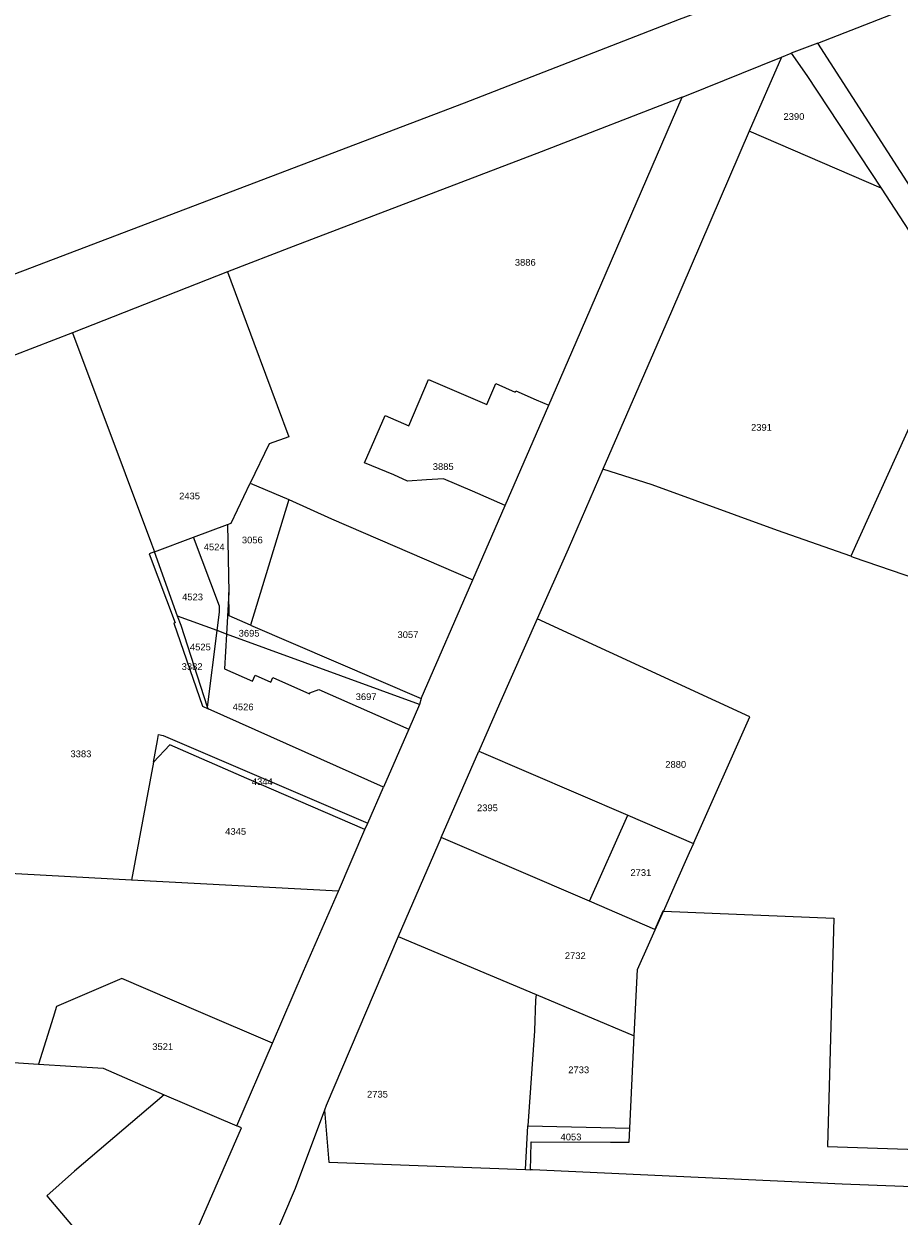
# Model space of a CAD drawing. Header units: metres. Extents: x 174165 to 174891, y 461922 to 462936.
# Tile 15 of 23: x 174276 to 174406, y 462645 to 462822. Entities that reach past the tile are written whole.
import ezdxf

# ---------------------------------------------------------------- set-up
doc = ezdxf.new("R2010")
doc.units = ezdxf.units.M
doc.layers.add('B-XX-KG-GRENS_PERCEEL-G', color=213, linetype='Continuous')
doc.layers.add('B-XX-KG-GRENS_PERCEEL-T20', color=213, linetype='Continuous')
doc.styles.add('NLCS-ISO-M500-T20', font='NLCS-ISO.ttf', dxfattribs={"height": 1})

msp = doc.modelspace()

# ---------------------------------------------------------------- linework, layer by layer
at = {"layer": 'B-XX-KG-GRENS_PERCEEL-G', "lineweight": -3, "flags": 128}
for points in [[(174393.93, 462818.97), (174410.82, 462825.62), (174475.75, 462850.92), (174520.65, 462868.34), (174557.24, 462882.64), (174569.51, 462887.28), (174576.06, 462892.41)], [(174267.49, 462782.06), (174341.36, 462810.11), (174373.36, 462822.56), (174384.37, 462826.65)], [(174393.93, 462818.97), (174389.95, 462817.49)], [(174409.54, 462794.75), (174393.93, 462818.97)], [(174373.72, 462810.97), (174374.37, 462811.22), (174388.29, 462816.81), (174388.51, 462816.9)], [(174388.51, 462816.9), (174383.73, 462805.87)], [(174388.51, 462816.9), (174389.95, 462817.49)], [(174389.95, 462817.49), (174392.29, 462814.16), (174403.34, 462797.42)], [(174373.72, 462810.97), (174352.77, 462802.84), (174315.87, 462788.72), (174306.12, 462784.99)], [(174353.89, 462765.12), (174357.97, 462774.52), (174373.72, 462810.97)], [(174383.73, 462805.87), (174372.13, 462779.07), (174361.94, 462755.62)], [(174403.34, 462797.42), (174383.73, 462805.87)], [(174403.34, 462797.42), (174410.86, 462785.9), (174415.33, 462779.13), (174398.81, 462742.68)], [(174306.12, 462784.99), (174283.05, 462775.9)], [(174306.12, 462784.99), (174310.02, 462774.42), (174315.22, 462760.4), (174312.29, 462759.38), (174309.48, 462753.55)], [(174283.05, 462775.9), (174263.22, 462768.26)], [(174283.05, 462775.9), (174294.79, 462744.49), (174295.22, 462743.3)], [(174326.5, 462756.56), (174329.55, 462763.58), (174333.06, 462762.07), (174336, 462768.93), (174344.67, 462765.22), (174346.01, 462768.34), (174348.9, 462767.09), (174348.98, 462767.27), (174352.02, 462765.94), (174353.89, 462765.12)], [(174347.42, 462750.2), (174353.89, 462765.12)], [(174347.42, 462750.2), (174342.55, 462752.32), (174338.21, 462754.19), (174335.68, 462754.04), (174332.89, 462753.85), (174330.83, 462754.76), (174326.5, 462756.56)], [(174361.94, 462755.62), (174356.76, 462743.7), (174352.18, 462733.37)], [(174398.81, 462742.68), (174387.93, 462746.5), (174369.29, 462753.27), (174361.94, 462755.62)], [(174306.09, 462747.4), (174306.62, 462747.6), (174309.48, 462753.55)], [(174309.48, 462753.55), (174315.24, 462751.12)], [(174315.24, 462751.12), (174309.52, 462732.42)], [(174315.24, 462751.12), (174321.55, 462748.25), (174342.62, 462739.15)], [(174342.62, 462739.15), (174347.42, 462750.2)], [(174301.04, 462745.5), (174306.09, 462747.4)], [(174306.09, 462747.4), (174306.28, 462737.25)], [(174295.22, 462743.3), (174301.04, 462745.5)], [(174304.9, 462735.25), (174301.04, 462745.5)], [(174295.22, 462743.3), (174294.44, 462743.01), (174298.3, 462732.76), (174298.09, 462732.69), (174302.39, 462720.34), (174303.21, 462719.97)], [(174298.67, 462733.75), (174295.22, 462743.3)], [(174398.81, 462742.68), (174399.19, 462742.54), (174419.93, 462735.43), (174444.85, 462726.48)], [(174334.93, 462721.48), (174342.62, 462739.15)], [(174306.28, 462737.25), (174305.95, 462731.09)], [(174309.52, 462732.42), (174306.35, 462733.79), (174306.28, 462737.25)], [(174304.89, 462734.32), (174304.9, 462735.25)], [(174304.55, 462731.6), (174298.67, 462733.75)], [(174303.13, 462720.23), (174299.18, 462732.34), (174298.67, 462733.75)], [(174304.55, 462731.6), (174304.89, 462734.32)], [(174352.18, 462733.37), (174346.56, 462720.69), (174343.51, 462713.68)], [(174375.42, 462699.95), (174383.8, 462718.79), (174352.18, 462733.37)], [(174303.13, 462720.23), (174304.55, 462731.6)], [(174305.95, 462731.09), (174304.55, 462731.6)], [(174309.52, 462732.42), (174334.93, 462721.48)], [(174305.95, 462731.09), (174305.67, 462725.92), (174309.81, 462724.1), (174310.19, 462724.97), (174312.54, 462723.95)], [(174334.67, 462720.63), (174305.95, 462731.09)], [(174370.94, 462689.87), (174396.3, 462688.84), (174395.36, 462654.88), (174429.62, 462653.73), (174430.46, 462680.21), (174435.18, 462680.07), (174439.19, 462679.9), (174439.65, 462691.4), (174439.75, 462693.28), (174442.26, 462693.25), (174442.47, 462699.38), (174444.03, 462699.38), (174444.29, 462706.86), (174444.45, 462710.73), (174444.85, 462726.48)], [(174312.54, 462723.95), (174312.82, 462724.6), (174318.29, 462722.2), (174318.35, 462722.32)], [(174318.35, 462722.32), (174319.66, 462722.83), (174333.06, 462716.94)], [(174334.93, 462721.48), (174334.67, 462720.63)], [(174303.21, 462719.97), (174303.13, 462720.23)], [(174329.3, 462708.32), (174303.21, 462719.97)], [(174334.67, 462720.63), (174333.06, 462716.94)], [(174295.07, 462712.05), (174295.66, 462715.24), (174295.83, 462716.17), (174296.53, 462716.01), (174326.96, 462702.96)], [(174333.06, 462716.94), (174329.3, 462708.32)], [(174326.55, 462702.01), (174308.98, 462709.62), (174297.53, 462714.6), (174295.07, 462712.05)], [(174337.91, 462700.81), (174343.51, 462713.68)], [(174343.51, 462713.68), (174365.65, 462704.16)], [(174295.07, 462712.05), (174291.83, 462694.49)], [(174326.96, 462702.96), (174329.3, 462708.32)], [(174359.96, 462691.33), (174365.65, 462704.16)], [(174365.65, 462704.16), (174375.42, 462699.95)], [(174322.59, 462692.86), (174326.54, 462702), (174326.55, 462702.01)], [(174326.55, 462702.01), (174326.96, 462702.96)], [(174337.91, 462700.81), (174331.51, 462686.11)], [(174359.96, 462691.33), (174337.91, 462700.81)], [(174375.42, 462699.95), (174374.79, 462698.53), (174372.63, 462693.71), (174370.94, 462689.87)], [(174291.83, 462694.49), (174269.1, 462695.72), (174267.66, 462695.79)], [(174322.59, 462692.86), (174291.83, 462694.49)], [(174312.77, 462670.21), (174317.39, 462680.92), (174322.59, 462692.86)], [(174370.94, 462689.87), (174370.88, 462689.88), (174369.67, 462687.16), (174359.96, 462691.33)], [(174366.62, 462671.33), (174367.1, 462681.21), (174370.94, 462689.87)], [(174331.51, 462686.11), (174320.76, 462660.94), (174320.51, 462660.29)], [(174331.51, 462686.11), (174352.01, 462677.48)], [(174312.77, 462670.21), (174301.78, 462674.95), (174290.4, 462679.87), (174280.66, 462675.67), (174280.16, 462674.04), (174277.99, 462667.13)], [(174352.01, 462677.48), (174351.92, 462676.64), (174351.76, 462672.07), (174350.79, 462657.96)], [(174352.01, 462677.48), (174366.62, 462671.33)], [(174365.94, 462657.57), (174366.62, 462671.33)], [(174307.47, 462657.93), (174312.77, 462670.21)], [(174249.87, 462669.01), (174277.99, 462667.13)], [(174277.99, 462667.13), (174287.6, 462666.49), (174296.69, 462662.57)], [(174296.69, 462662.57), (174283.33, 462651.21), (174279.22, 462647.54), (174284.11, 462641.71), (174279.16, 462637.48)], [(174296.69, 462662.57), (174307.47, 462657.93)], [(174320.51, 462660.29), (174316.15, 462648.63), (174312.56, 462640.12)], [(174320.51, 462660.29), (174321.15, 462652.51), (174350.45, 462651.42)], [(174292.13, 462621.83), (174293.41, 462624.14), (174294.45, 462626.26), (174297.67, 462633.54), (174304.26, 462648.64), (174308.17, 462657.63), (174307.47, 462657.93)], [(174350.45, 462651.42), (174350.79, 462657.96)], [(174350.79, 462657.96), (174365.94, 462657.57)], [(174351.16, 462651.39), (174351.22, 462653.28), (174351.29, 462655.55), (174363.1, 462655.5), (174365.84, 462655.49), (174365.94, 462657.57)], [(174350.45, 462651.42), (174351.16, 462651.39)], [(174351.48, 462651.37), (174351.16, 462651.39)], [(174461.36, 462646.73), (174437.92, 462647.71), (174397.55, 462649.25), (174351.48, 462651.37)]]:
    msp.add_lwpolyline(points, dxfattribs=at)

# ---------------------------------------------------------------- texts
at = {"layer": 'B-XX-KG-GRENS_PERCEEL-T20', "lineweight": -3, "char_height": 1, "width": 6, "attachment_point": 5, "style": 'NLCS-ISO-M500-T20'}
for s, insert in [('{\\fArial|b0|i0;2390}', (174390.37, 462808.06)), ('{\\fArial|b0|i0;3886}', (174350.4, 462786.37)), ('{\\fArial|b0|i0;2391}', (174385.54, 462761.82)), ('{\\fArial|b0|i0;3885}', (174338.19, 462755.99)), ('{\\fArial|b0|i0;2435}', (174300.45, 462751.61)), ('{\\fArial|b0|i0;3056}', (174309.79, 462745.07)), ('{\\fArial|b0|i0;4524}', (174304.12, 462744.03)), ('{\\fArial|b0|i0;4523}', (174300.9, 462736.6)), ('{\\fArial|b0|i0;3695}', (174309.31, 462731.2)), ('{\\fArial|b0|i0;3057}', (174332.94, 462730.99)), ('{\\fArial|b0|i0;4525}', (174302.06, 462729.15)), ('{\\fArial|b0|i0;3382}', (174300.83, 462726.24)), ('{\\fArial|b0|i0;3697}', (174326.72, 462721.76)), ('{\\fArial|b0|i0;4526}', (174308.42, 462720.24)), ('{\\fArial|b0|i0;3383}', (174284.29, 462713.26)), ('{\\fArial|b0|i0;2880}', (174372.78, 462711.69)), ('{\\fArial|b0|i0;4344}', (174311.27, 462709.12)), ('{\\fArial|b0|i0;2395}', (174344.77, 462705.23)), ('{\\fArial|b0|i0;4345}', (174307.31, 462701.72)), ('{\\fArial|b0|i0;2731}', (174367.6, 462695.6)), ('{\\fArial|b0|i0;2732}', (174357.84, 462683.24)), ('{\\fArial|b0|i0;3521}', (174296.46, 462669.71)), ('{\\fArial|b0|i0;2733}', (174358.35, 462666.26)), ('{\\fArial|b0|i0;2735}', (174328.41, 462662.63)), ('{\\fArial|b0|i0;4053}', (174357.2, 462656.28))]:
    msp.add_mtext(s, dxfattribs=dict(at, insert=insert))

doc.saveas('drawing.dxf')
